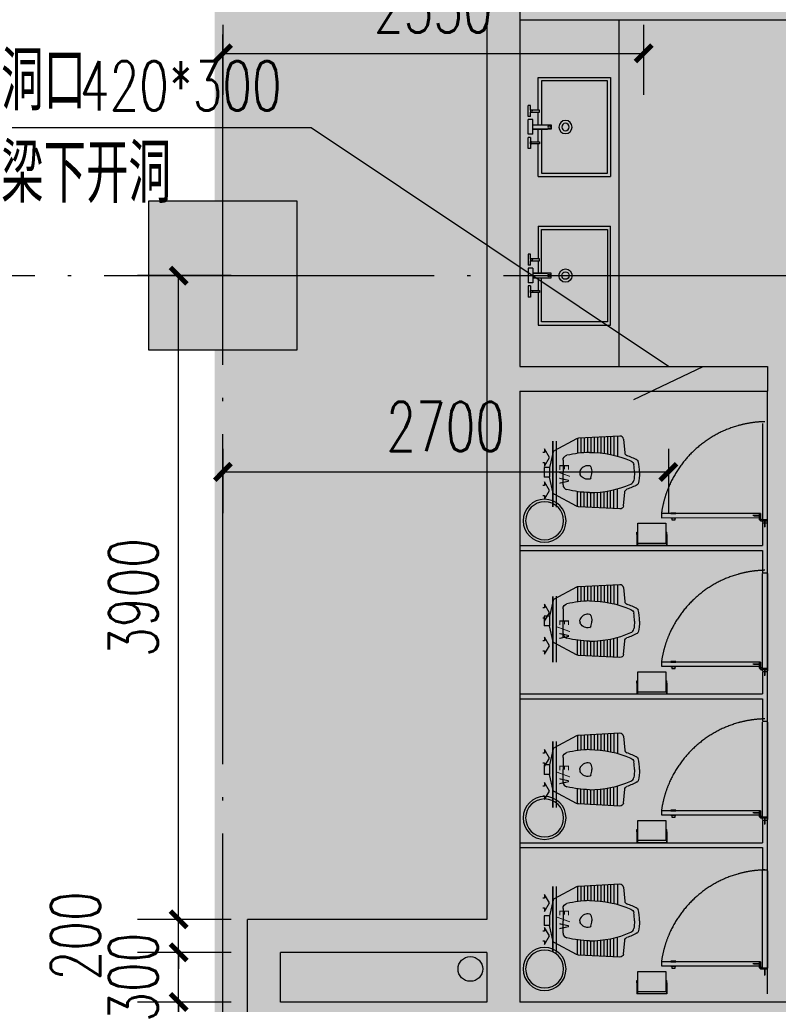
# Model space of a CAD drawing. Extents: x 797781 to 1255204, y 21234 to 1024248.
# Tile 147 of 256: x 928877 to 933474, y 191865 to 197829. Entities that reach past the tile are written whole.
import ezdxf
from ezdxf.enums import TextEntityAlignment as Align

# ---------------------------------------------------------------- set-up
doc = ezdxf.new("R2010")
doc.units = 0
doc.header["$LTSCALE"] = 1000
doc.header["$MEASUREMENT"] = 0
for name, pattern in [('230303生产综合楼-平面图_t8$0$DASHED', [0.75, 0.5, -0.25]), ('230303生产综合楼-平面图_t8$0$DOTE', [2.42, 2, -0.2, 0.02, -0.2]), ('230303生产综合楼-平面图_t8$0$建筑底图$0$DASH', [0.35, 0.25, -0.1])]:
    doc.linetypes.add(name, pattern=pattern)
for name, color, linetype in [('230303生产综合楼-平面图_t8$0$00-完成面(垂直面)-JYZS', 43, 'Continuous'), ('230303生产综合楼-平面图_t8$0$COLUMN', 40, 'Continuous'), ('230303生产综合楼-平面图_t8$0$DIM_LEAD', 3, 'Continuous'), ('230303生产综合楼-平面图_t8$0$DOTE', 1, '230303生产综合楼-平面图_t8$0$DOTE'), ('230303生产综合楼-平面图_t8$0$FC-地面轮廓-JYZS', 147, 'Continuous'), ('230303生产综合楼-平面图_t8$0$FF-厨卫具', 44, 'Continuous'), ('230303生产综合楼-平面图_t8$0$FF-厨卫具-JYZS', 44, 'Continuous'), ('230303生产综合楼-平面图_t8$0$FF-固定家具（到顶）-JYZS', 54, 'Continuous'), ('230303生产综合楼-平面图_t8$0$FF-门扇-JYZS', 12, 'Continuous'), ('230303生产综合楼-平面图_t8$0$IC-排风排烟-JYZS', 13, 'Continuous'), ('230303生产综合楼-平面图_t8$0$PUB_DIM', 3, 'Continuous'), ('230303生产综合楼-平面图_t8$0$PUB_TEXT', 7, 'Continuous'), ('230303生产综合楼-平面图_t8$0$RC-套线看线-JYZS', 12, 'Continuous'), ('230303生产综合楼-平面图_t8$0$WALL', 40, 'Continuous'), ('230303生产综合楼-平面图_t8$0$条件', 7, 'Continuous'), ('230303生产综合楼-平面图_t8$0$通风', 7, 'Continuous'), ('PUB_HATCH', 8, 'Continuous'), ('VPIPE-消防', 1, 'Continuous')]:
    doc.layers.add(name, color=color, linetype=linetype)
doc.styles.add('230303生产综合楼-平面图_t8$0$_TCH_DIM', font='SIMPLEX', dxfattribs={"bigfont": 'GBCBIG'})
doc.styles.add('230303生产综合楼-平面图_T8$0$_TCH_DIM_T3', font='SIMPLEX', dxfattribs={"width": 0.705882, "bigfont": 'GBCBIG'})
doc.styles.add('230303生产综合楼-平面图_t8$0$黑体', font='simhei.ttf', dxfattribs={"width": 0.7})
doc.dimstyles.new('230303生产综合楼-平面图_T8$0$_TCH_ARCH&&100', dxfattribs={"dimtxt": 297.5, "dimasz": 100, "dimexe": 250, "dimexo": 300, "dimgap": 126.25, "dimtad": 1, "dimdec": 0, "dimzin": 0, "dimdsep": 46, "dimtxsty": '230303生产综合楼-平面图_T8$0$_TCH_DIM_T3', "dimblk": '230303生产综合楼-平面图_t8$0$_ArchTick', "dimcen": 0.09, "dimclrt": 7, "dimazin": 2, "dimtfac": 1, "dimtdec": 0, "dimtix": 1, "dimtmove": 2, "dimatfit": 3, "dimfxl": 1, "dimtolj": 1, "dimtzin": 0, "dimarcsym": 0})

# ---------------------------------------------------------------- blocks, each defined once
blk = doc.blocks.new('230303生产综合楼-平面图_t8$0$_ArchTick')
at = {"color": 0, "linetype": 'ByBlock', "const_width": 0.3}
blk.add_lwpolyline([(-0.5, -0.5), (0.5, 0.5)], dxfattribs=at)
blk = doc.blocks.new('*D6420')
at = {"layer": '230303生产综合楼-平面图_t8$0$PUB_DIM', "color": 0, "lineweight": -2, "transparency": 16777216}
for p, q in [((591114.3, 779.7), (591114.3, 390.3)), ((593814.3, 779.7), (593814.3, 390.3)), ((591114.3, 640.3), (593814.3, 640.3))]:
    blk.add_line(p, q, dxfattribs=at)
at = {"layer": 'Defpoints', "color": 0, "transparency": 16777216}
for p in [(591114.3, 1079.7), (593814.3, 1079.7), (593814.3, 640.3)]:
    blk.add_point(p, dxfattribs=at)
at = {"layer": '230303生产综合楼-平面图_t8$0$PUB_DIM', "color": 0, "lineweight": -2, "transparency": 16777216, "xscale": 100, "yscale": 100, "zscale": 100, "rotation": 180}
blk.add_blockref('230303生产综合楼-平面图_t8$0$_ArchTick', (591114.3, 640.3), dxfattribs=at)
at = {"layer": '230303生产综合楼-平面图_t8$0$PUB_DIM', "color": 0, "lineweight": -2, "transparency": 16777216, "xscale": 100, "yscale": 100, "zscale": 100}
blk.add_blockref('230303生产综合楼-平面图_t8$0$_ArchTick', (593814.3, 640.3), dxfattribs=at)
at = {"layer": '230303生产综合楼-平面图_t8$0$PUB_DIM', "color": 7, "transparency": 16777216, "insert": (592464.3, 915.3), "char_height": 297.5, "attachment_point": 5, "style": '230303生产综合楼-平面图_T8$0$_TCH_DIM_T3'}
blk.add_mtext('\\A1;2700', dxfattribs=at)
blk = doc.blocks.new('*D6423')
at = {"layer": '230303生产综合楼-平面图_t8$0$PUB_DIM', "color": 0, "lineweight": -2, "transparency": 16777216}
for p, q in [((591114.9, 3349.4), (591114.9, 2925)), ((593664.4, 3349.4), (593664.4, 2925)), ((591114.9, 3175), (593664.4, 3175))]:
    blk.add_line(p, q, dxfattribs=at)
at = {"layer": 'Defpoints', "color": 0, "transparency": 16777216}
for p in [(591114.9, 3649.4), (593664.4, 3649.4), (593664.4, 3175)]:
    blk.add_point(p, dxfattribs=at)
at = {"layer": '230303生产综合楼-平面图_t8$0$PUB_DIM', "color": 0, "lineweight": -2, "transparency": 16777216, "xscale": 100, "yscale": 100, "zscale": 100, "rotation": 180}
blk.add_blockref('230303生产综合楼-平面图_t8$0$_ArchTick', (591114.9, 3175), dxfattribs=at)
at = {"layer": '230303生产综合楼-平面图_t8$0$PUB_DIM', "color": 0, "lineweight": -2, "transparency": 16777216, "xscale": 100, "yscale": 100, "zscale": 100}
blk.add_blockref('230303生产综合楼-平面图_t8$0$_ArchTick', (593664.4, 3175), dxfattribs=at)
at = {"layer": '230303生产综合楼-平面图_t8$0$PUB_DIM', "color": 7, "transparency": 16777216, "insert": (592389.6, 3450), "char_height": 297.5, "attachment_point": 5, "style": '230303生产综合楼-平面图_T8$0$_TCH_DIM_T3'}
blk.add_mtext('\\A1;2550', dxfattribs=at)
blk = doc.blocks.new('230303生产综合楼-平面图_t8$0$1-XHS')
at = {"layer": 'VPIPE-消防'}
blk.add_circle((1152688.1, -20110.4), 75, dxfattribs=at)
blk = doc.blocks.new('*U36')
at = {"color": 250}
blk.add_line((-250, 0), (150, 0), dxfattribs=at)
at = {"const_width": 10}
blk.add_lwpolyline([(-250, -20), (150, -20)], dxfattribs=at)
at = {"color": 250}
for points in [[(-120, -80), (-120, -70), (-98, -70), (-150, -40), (-202, -70), (-180, -70), (-180, -80)], [(80, -80), (80, -70), (102, -70), (50, -40), (-2, -70), (20, -70), (20, -80)]]:
    blk.add_lwpolyline(points, dxfattribs=at)
at = {"color": 250, "style": '230303生产综合楼-平面图_t8$0$黑体'}
blk.add_attdef('风口类型', text='', height=60, dxfattribs=at).set_placement((0, -142.9), align=Align.MIDDLE)
blk = doc.blocks.new('230303生产综合楼-平面图_t8$0$htjy')
at = {"layer": '230303生产综合楼-平面图_t8$0$FF-门扇-JYZS', "color": 250}
for p, q in [((382759.5, 28864.8), (382765.4, 28868.2)), ((382761.9, 28838.8), (382761.9, 28875.9)), ((382765.4, 28868.2), (382765.4, 28859.4)), ((382766.9, 28875.9), (382766.9, 28843.9)), ((382769.4, 28863.8), (382720.9, 28863.8)), ((382726.1, 28864.8), (382759.5, 28864.8)), ((382726.1, 28862.8), (382759.5, 28862.8)), ((382736.9, 28863.8), (382738.6, 28864.8)), ((382736.9, 28863.8), (382738.6, 28862.8)), ((382759.5, 28862.8), (382765.4, 28859.4)), ((382763, 28838.8), (382761.9, 28838.8)), ((382768.4, 28832.2), (382768.4, 28833.3)), ((382768.4, 28832.2), (382805.3, 28832.2)), ((382805.3, 28837.2), (382773.6, 28837.2)), ((382789.9, 28837.2), (382793.3, 28831.3)), ((382793.3, 28831.3), (382793.3, 28797.9)), ((382794.3, 28792.7), (382794.3, 28841.2)), ((382795.3, 28831.3), (382798.7, 28837.2)), ((382795.3, 28797.9), (382795.3, 28831.3)), ((382793.3, 28797.9), (382794.3, 28796.2)), ((382794.3, 28796.2), (382795.3, 28797.9))]:
    blk.add_line(p, q, dxfattribs=at)
at = {"layer": '230303生产综合楼-平面图_t8$0$FF-门扇-JYZS'}
blk.add_lwpolyline([(382166.9, 28875.9), (382166.9, 28863.9), (382166.9, 28863.9), (382166.9, 28850.9), (382766.9, 28851), (382766.9, 28875.9)], close=True, dxfattribs=at)
at = {"layer": '230303生产综合楼-平面图_t8$0$FF-门扇-JYZS', "color": 251}
for points in [[(382224.5, 28878.9), (382224.5, 28875.9), (382254.5, 28875.9), (382254.5, 28878.9)], [(382224.5, 28847.9), (382224.5, 28850.9), (382254.5, 28850.9), (382254.5, 28847.9)], [(382229.4, 28847), (382229.4, 28837), (382249.5, 28837), (382249.5, 28847)]]:
    blk.add_lwpolyline(points, close=True, dxfattribs=at)
at = {"layer": '230303生产综合楼-平面图_t8$0$FF-门扇-JYZS', "color": 250}
for points in [[(382766.9, 28850.6), (382766.9, 28875.9), (382761.9, 28875.9), (382761.9, 28850.6)], [(382805.3, 28832.2), (382805.3, 28837.2), (382780.3, 28837.2), (382780.3, 28832.2)]]:
    blk.add_lwpolyline(points, close=True, dxfattribs=at)
blk.add_circle((382768.4, 28838.7), 1.73, dxfattribs=at)
at = {"layer": '230303生产综合楼-平面图_t8$0$FF-门扇-JYZS', "color": 250, "linetype": '230303生产综合楼-平面图_t8$0$DASHED', "ltscale": 5}
blk.add_arc((382806.8, 28786.2), 646.1, 91.10422, 172.01824, dxfattribs=at)
at = {"layer": '230303生产综合楼-平面图_t8$0$FF-门扇-JYZS', "color": 250, "extrusion": (0, 0, -1)}
blk.add_arc((-382768.4, 28838.7), 5.4, 270.01702, 196.12867, dxfattribs=at)
blk = doc.blocks.new('230303生产综合楼-平面图_t8$0$sdsdfsf666')
at = {"color": 0, "linetype": 'ByBlock', "lineweight": -2}
for p, q in [((16794.3, -102965.4), (16794.3, -102932.8)), ((16794.3, -102932.8), (16852.7, -102932.8)), ((16852.7, -102965.4), (16852.7, -102932.8)), ((16619.1, -103128), (16691.4, -102993.8)), ((16698.1, -102988.4), (16794.3, -102965.4)), ((16794.3, -102965.4), (16852.7, -102965.4)), ((16948.9, -102988.4), (16852.7, -102965.4)), ((17027.8, -103128), (16955.6, -102993.8)), ((16748.9, -103047.2), (16823.5, -103047.2)), ((16898.1, -103047.2), (16823.5, -103047.2)), ((16603, -103392.5), (16615.6, -103140.8)), ((17044, -103392.5), (17031.4, -103140.8)), ((16621.1, -103413.4), (16704.6, -103421.5)), ((17025.9, -103413.4), (16942.4, -103421.5))]:
    blk.add_line(p, q, dxfattribs=at)
at = {"color": 250, "linetype": 'ByBlock', "lineweight": -2}
for p, q in [((16614.8, -103155.9), (16705.3, -103155.9)), ((16616.2, -103135.9), (16707.7, -103135.9)), ((17030.7, -103135.9), (16939.3, -103135.9)), ((17032.1, -103155.9), (16941.7, -103155.9)), ((16611.8, -103215.9), (16701.7, -103215.9)), ((16612.8, -103195.9), (16702.1, -103195.9)), ((16613.8, -103175.9), (16703.4, -103175.9)), ((17033.1, -103175.9), (16943.6, -103175.9)), ((17034.1, -103195.9), (16944.9, -103195.9)), ((17035.1, -103215.9), (16945.3, -103215.9)), ((16608.9, -103275.9), (16705.3, -103275.9)), ((16609.9, -103255.9), (16703.5, -103255.9)), ((16610.8, -103235.9), (16702.2, -103235.9)), ((17038.1, -103275.9), (16941.7, -103275.9)), ((17037.1, -103255.9), (16943.5, -103255.9)), ((17036.1, -103235.9), (16944.7, -103235.9)), ((16605.9, -103335.9), (16714.8, -103335.9)), ((16606.9, -103315.9), (16711, -103315.9)), ((16607.9, -103295.9), (16707.8, -103295.9)), ((17041.1, -103335.9), (16932.2, -103335.9)), ((17040.1, -103315.9), (16936, -103315.9)), ((17039.1, -103295.9), (16939.2, -103295.9)), ((16603.7, -103378.4), (16725.2, -103378.4)), ((16604.9, -103355.9), (16719.3, -103355.9)), ((17043.3, -103378.4), (16921.8, -103378.4)), ((17042.1, -103355.9), (16927.7, -103355.9))]:
    blk.add_line(p, q, dxfattribs=at)
at = {"color": 0, "linetype": 'ByBlock', "lineweight": -2}
for centre, radius, start, end in [((16700.4, -102998.1), 10, 103.46523, 154.30632), ((16748.9, -103077.2), 30, 90.00002, 168.42211), ((17001.4, -103142.3), 30, 2.85708, 28.2945), ((17332.7, -103207.5), 631.1, 180.00002, 203.41201), ((17024, -103393.5), 20, 275.53466, 2.85708), ((16781.1, -103446.3), 30, 203.41201, 259.30555), ((16541.6, -103302.4), 406, 331.31437, 340.95833), ((16944.3, -103441.4), 20, 95.53466, 160.95833), ((16758, -103492.5), 10, 208.68566, 256.39927), ((16758, -103492.5), 10, 208.68566, 256.39927), ((16823.5, -103221.8), 258.5, 270.00002, 280.69449), ((16823.5, -103221.8), 288.5, 270.00002, 283.60076)]:
    blk.add_arc(centre, radius, start, end, dxfattribs=at)
at = {"color": 0, "linetype": 'ByBlock', "lineweight": -2, "extrusion": (0, 0, -1)}
for centre, radius, start, end in [((-16946.6, -102998.1), 10, 103.46519, 154.30628), ((-16898.1, -103077.2), 30, 89.99998, 168.42207), ((-16645.6, -103142.3), 30, 2.85704, 28.29446), ((-16314.3, -103207.5), 631.1, 179.99998, 203.41198), ((-16623, -103393.5), 20, 275.53462, 2.85704), ((-16702.7, -103441.4), 20, 95.53462, 160.95829), ((-17105.4, -103302.4), 406, 331.31434, 340.95829), ((-16865.9, -103446.3), 30, 203.41198, 259.30551), ((-16823.5, -103221.8), 288.5, 269.99998, 283.60073), ((-16823.5, -103221.8), 258.5, 269.99998, 280.69445), ((-16889, -103492.5), 10, 208.68563, 256.39924)]:
    blk.add_arc(centre, radius, start, end, dxfattribs=at)
at = {"color": 250, "linetype": 'ByBlock', "lineweight": -2, "extrusion": (0, 0, -1)}
for centre, radius, start, end in [((-16814.7, -103160.5), 10, 56.91799, 82.61392), ((-16823.5, -103228.4), 78.5, 89.99998, 97.38604), ((-16793.3, -103206.7), 10, 289.27643, 347.22037), ((-16823.5, -103120.3), 101.5, 250.72353, 269.99998)]:
    blk.add_arc(centre, radius, start, end, dxfattribs=at)
at = {"color": 250, "linetype": 'ByBlock', "lineweight": -2}
for centre, radius, start, end in [((16823.5, -103228.4), 78.5, 90.00002, 97.38608), ((16832.3, -103160.5), 10, 56.91803, 82.61396), ((16823.5, -103120.3), 101.5, 250.72357, 270.00002), ((16853.7, -103206.7), 10, 289.27647, 347.22041)]:
    blk.add_arc(centre, radius, start, end, dxfattribs=at)
at = {"color": 0, "linetype": 'ByBlock', "lineweight": -2, "extrusion": (0, 0, -1)}
blk.add_ellipse((17601.3, -103232.4), major_axis=(900.1, 0), ratio=0.892183, start_param=3.172566, end_param=3.343665, dxfattribs=at)
at = {"color": 0, "linetype": 'ByBlock', "lineweight": -2}
blk.add_ellipse((16045.7, -103232.4), major_axis=(900.1, 0), ratio=0.892184, start_param=0.030974, end_param=0.202073, dxfattribs=at)
at = {"color": 250, "linetype": 'ByBlock', "lineweight": -2, "extrusion": (0, 0, -1)}
blk.add_ellipse((16841.9, -103197), major_axis=(59.8, 0), ratio=0.895051, start_param=2.918547, end_param=4.135, dxfattribs=at)
at = {"color": 250, "linetype": 'ByBlock', "lineweight": -2}
blk.add_ellipse((16805.1, -103197), major_axis=(-59.8, 0), ratio=0.895051, start_param=2.918547, end_param=4.135, dxfattribs=at)
blk = doc.blocks.new('230303生产综合楼-平面图_t8$0$ferg')
at = {"layer": '230303生产综合楼-平面图_t8$0$FF-厨卫具-JYZS'}
for p, q in [((70687.6, -64090.1), (70673.4, -64090.1)), ((70673.4, -64090.1), (70673.4, -64095.2)), ((70687.6, -64090.1), (70754.4, -64090.1)), ((70754.4, -64271.1), (70754.4, -64090.1)), ((70673.4, -64266), (70673.4, -64271.1)), ((70687.6, -64271.1), (70673.4, -64271.1)), ((70687.6, -64271.1), (70754.4, -64271.1))]:
    blk.add_line(p, q, dxfattribs=at)
at = {"layer": '230303生产综合楼-平面图_t8$0$FF-厨卫具-JYZS', "color": 251}
for p, q in [((70687.6, -64090.1), (70687.6, -64095.2)), ((70687.6, -64092.7), (70754.4, -64092.7)), ((70687.6, -64266), (70687.6, -64271.1)), ((70687.6, -64268.5), (70754.4, -64268.5))]:
    blk.add_line(p, q, dxfattribs=at)
at = {"layer": '230303生产综合楼-平面图_t8$0$FF-厨卫具-JYZS'}
blk.add_lwpolyline([(70741.8, -64266), (70741.8, -64095.2), (70619.3, -64095.2), (70619.3, -64266)], close=True, dxfattribs=at)
blk = doc.blocks.new('230303生产综合楼-平面图_t8$0$台盆')
at = {"layer": '230303生产综合楼-平面图_t8$0$FF-厨卫具'}
for p, q in [((68064.4, -66099.3, 0), (67464.4, -66099.3, 0)), ((67464.4, -66538.3, 0), (67464.4, -66099.3, 0)), ((68064.4, -66538.3, 0), (68064.4, -66099.3, 0)), ((67750.7, -66569.9, 0), (67750.7, -66482.6, 0)), ((67464.4, -66538.3, 0), (67662.1, -66538.3, 0)), ((67674.5, -66538.3, 0), (67750.7, -66538.3, 0)), ((67778.6, -66538.3, 0), (67854.4, -66538.3, 0)), ((67866.7, -66538.3, 0), (68064.4, -66538.3, 0)), ((67634.8, -66584.5, 0), (67634.8, -66599, 0)), ((67662.1, -66584.5, 0), (67634.8, -66584.5, 0)), ((67634.8, -66599, 0), (67701.8, -66599, 0)), ((67701.8, -66584.5, 0), (67674.5, -66584.5, 0)), ((67701.8, -66584.5, 0), (67701.8, -66599, 0)), ((67720.3, -66569.9, 0), (67750.7, -66569.9, 0)), ((67720.3, -66569.9, 0), (67720.3, -66599, 0)), ((67720.3, -66599, 0), (67809, -66599, 0)), ((67778.6, -66569.9, 0), (67809, -66569.9, 0)), ((67809, -66569.9, 0), (67809, -66599, 0)), ((67827.1, -66584.5, 0), (67854.4, -66584.5, 0)), ((67827.1, -66584.5, 0), (67827.1, -66599, 0)), ((67827.1, -66599, 0), (67894.1, -66599, 0)), ((67866.7, -66584.5, 0), (67894.1, -66584.5, 0)), ((67894.1, -66584.5, 0), (67894.1, -66599, 0))]:
    blk.add_line(p, q, dxfattribs=at)
at = {"layer": '230303生产综合楼-平面图_t8$0$FF-厨卫具', "color": 8, "elevation": 0}
blk.add_lwpolyline([(67750.7, -66518.3), (67484.4, -66518.3), (67484.4, -66119.3), (68044.4, -66119.3), (68044.4, -66518.3), (67778.6, -66518.3)], dxfattribs=at)
at = {"layer": '230303生产综合楼-平面图_t8$0$FF-厨卫具', "elevation": 0}
for points in [[(67750.7, -66459.5), (67750.7, -66569.9), (67778.6, -66569.9), (67778.6, -66459.5)], [(67662.1, -66530.1), (67662.1, -66584.5), (67674.5, -66584.5), (67674.5, -66530.1)], [(67866.7, -66530.1), (67866.7, -66584.5), (67854.4, -66584.5), (67854.4, -66530.1)]]:
    blk.add_lwpolyline(points, close=True, dxfattribs=at)
at = {"layer": '230303生产综合楼-平面图_t8$0$FF-厨卫具'}
blk.add_circle((67764.4, -66373.3, 0), 40, dxfattribs=at)
at = {"layer": '230303生产综合楼-平面图_t8$0$FF-厨卫具', "color": 8}
for centre, radius in [((67764.4, -66373.3, 0), 22.5), ((67764.1, -66471.5, 0), 7.98), ((67668.3, -66578.3, 0), 6.17), ((67860.6, -66578.3, 0), 6.17)]:
    blk.add_circle(centre, radius, dxfattribs=at)
blk = doc.blocks.new('230303生产综合楼-平面图_t8$0$defr')
at = {"layer": '230303生产综合楼-平面图_t8$0$FF-厨卫具-JYZS'}
blk.add_circle((0, 0), 130, dxfattribs=at)
at = {"layer": '230303生产综合楼-平面图_t8$0$FF-厨卫具-JYZS', "color": 251}
blk.add_circle((0, 0), 115, dxfattribs=at)
blk = doc.blocks.new('*D1336')
at = {"layer": '230303生产综合楼-平面图_t8$0$PUB_DIM', "color": 0, "lineweight": -2, "transparency": 16777216}
for p, q in [((929840, 191879.2), (929840, 191979.2)), ((930158, 191879.2), (929590, 191879.2)), ((929840, 191679.2), (929840, 191879.2)), ((930158, 191679.2), (929590, 191679.2)), ((929840, 191679.2), (929840, 191579.2))]:
    blk.add_line(p, q, dxfattribs=at)
at = {"layer": 'Defpoints', "color": 0, "transparency": 16777216}
for p in [(929840, 191879.2), (930458, 191879.2), (930458, 191679.2)]:
    blk.add_point(p, dxfattribs=at)
at = {"layer": '230303生产综合楼-平面图_t8$0$PUB_DIM', "color": 0, "lineweight": -2, "transparency": 16777216, "xscale": 100, "yscale": 100, "zscale": 100}
for p, rotation in [((929840, 191879.2), 270), ((929840, 191679.2), 90)]:
    blk.add_blockref('230303生产综合楼-平面图_t8$0$_ArchTick', p, dxfattribs=dict(at, rotation=rotation))
at = {"layer": '230303生产综合楼-平面图_t8$0$PUB_DIM', "color": 7, "transparency": 16777216, "insert": (929565, 191309.2), "char_height": 297.5, "attachment_point": 5, "rotation": 90, "style": '230303生产综合楼-平面图_T8$0$_TCH_DIM_T3'}
blk.add_mtext('\\A1;200', dxfattribs=at)
blk = doc.blocks.new('*D1337')
at = {"layer": '230303生产综合楼-平面图_t8$0$PUB_DIM', "color": 0, "lineweight": -2, "transparency": 16777216}
for p, q in [((929840, 192179.5), (929840, 192279.5)), ((930158, 192179.5), (929590, 192179.5)), ((929840, 191879.2), (929840, 192179.5)), ((930158, 191879.2), (929590, 191879.2)), ((929840, 191879.2), (929840, 191779.2))]:
    blk.add_line(p, q, dxfattribs=at)
at = {"layer": 'Defpoints', "color": 0, "transparency": 16777216}
for p in [(929840, 192179.5), (930458, 192179.5), (930458, 191879.2)]:
    blk.add_point(p, dxfattribs=at)
at = {"layer": '230303生产综合楼-平面图_t8$0$PUB_DIM', "color": 0, "lineweight": -2, "transparency": 16777216, "xscale": 100, "yscale": 100, "zscale": 100}
for p, rotation in [((929840, 192179.5), 270), ((929840, 191879.2), 90)]:
    blk.add_blockref('230303生产综合楼-平面图_t8$0$_ArchTick', p, dxfattribs=dict(at, rotation=rotation))
at = {"layer": '230303生产综合楼-平面图_t8$0$PUB_DIM', "color": 7, "transparency": 16777216, "insert": (929565, 192029.3), "char_height": 297.5, "attachment_point": 5, "rotation": 90, "style": '230303生产综合楼-平面图_T8$0$_TCH_DIM_T3'}
blk.add_mtext('\\A1;300', dxfattribs=at)
blk = doc.blocks.new('*D1338')
at = {"layer": '230303生产综合楼-平面图_t8$0$PUB_DIM', "color": 0, "lineweight": -2, "transparency": 16777216}
for p, q in [((929840, 192379.5), (929840, 192479.5)), ((930158, 192379.5), (929590, 192379.5)), ((929840, 192179.5), (929840, 192379.5)), ((930158, 192179.5), (929590, 192179.5)), ((929840, 192179.5), (929840, 192079.5))]:
    blk.add_line(p, q, dxfattribs=at)
at = {"layer": 'Defpoints', "color": 0, "transparency": 16777216}
for p in [(929840, 192379.5), (930458, 192379.5), (930458, 192179.5)]:
    blk.add_point(p, dxfattribs=at)
at = {"layer": '230303生产综合楼-平面图_t8$0$PUB_DIM', "color": 0, "lineweight": -2, "transparency": 16777216, "xscale": 100, "yscale": 100, "zscale": 100}
for p, rotation in [((929840, 192379.5), 270), ((929840, 192179.5), 90)]:
    blk.add_blockref('230303生产综合楼-平面图_t8$0$_ArchTick', p, dxfattribs=dict(at, rotation=rotation))
at = {"layer": '230303生产综合楼-平面图_t8$0$PUB_DIM', "color": 7, "transparency": 16777216, "insert": (929215, 192279.5), "char_height": 297.5, "attachment_point": 5, "rotation": 90, "style": '230303生产综合楼-平面图_T8$0$_TCH_DIM_T3'}
blk.add_mtext('\\A1;200', dxfattribs=at)
blk = doc.blocks.new('*D1339')
at = {"layer": '230303生产综合楼-平面图_t8$0$PUB_DIM', "color": 0, "lineweight": -2, "transparency": 16777216}
for p, q in [((930158, 196279.2), (929590, 196279.2)), ((929840, 192379.5), (929840, 196279.2)), ((930158, 192379.5), (929590, 192379.5))]:
    blk.add_line(p, q, dxfattribs=at)
at = {"layer": 'Defpoints', "color": 0, "transparency": 16777216}
for p in [(929840, 196279.2), (930458, 196279.2), (930458, 192379.5)]:
    blk.add_point(p, dxfattribs=at)
at = {"layer": '230303生产综合楼-平面图_t8$0$PUB_DIM', "color": 0, "lineweight": -2, "transparency": 16777216, "xscale": 100, "yscale": 100, "zscale": 100}
for p, rotation in [((929840, 196279.2), 90), ((929840, 192379.5), 270)]:
    blk.add_blockref('230303生产综合楼-平面图_t8$0$_ArchTick', p, dxfattribs=dict(at, rotation=rotation))
at = {"layer": '230303生产综合楼-平面图_t8$0$PUB_DIM', "color": 7, "transparency": 16777216, "insert": (929565, 194329.3), "char_height": 297.5, "attachment_point": 5, "rotation": 90, "style": '230303生产综合楼-平面图_T8$0$_TCH_DIM_T3'}
blk.add_mtext('\\A1;3900', dxfattribs=at)
blk = doc.blocks.new('_FZH')
blk.add_lwpolyline([(-0.5, -0.5), (0.5, -0.5), (0.5, 0.5), (-0.5, 0.5)], close=True)
at = {"layer": 'PUB_HATCH'}
blk.add_solid([(-0.5, -0.5), (0.5, -0.5), (-0.5, 0.5), (0.5, 0.5)], dxfattribs=at)
blk = doc.blocks.new('230303生产综合楼-平面图_t8$0$2FND')
at = {"layer": '230303生产综合楼-平面图_t8$0$DIM_LEAD'}
for p, q in [((591648.5, 2725.4), (589665.5, 2725.4)), ((593814.3, 1279.7), (591648.5, 2725.4)), ((593814.3, 1279.7), (591648.5, 2725.4)), ((593814.3, 1279.7), (591648.5, 2725.4))]:
    blk.add_line(p, q, dxfattribs=at)
at = {"layer": '230303生产综合楼-平面图_t8$0$条件', "color": 6}
blk.add_lwpolyline([(593604.3, 1079.7), (594024.3, 1279.7)], dxfattribs=at)
at = {"layer": '230303生产综合楼-平面图_t8$0$通风', "color": 6, "const_width": 50}
blk.add_lwpolyline([(594024.3, 1279.7), (593604.3, 1279.7), (593604.3, 1079.7), (594024.3, 1079.7), (594024.3, 1279.7)], dxfattribs=at)
at = {"layer": '230303生产综合楼-平面图_t8$0$PUB_TEXT', "style": '230303生产综合楼-平面图_t8$0$_TCH_DIM'}
for s, p in [('洞口', (589770.5, 2830.4)), ('梁下开洞', (589770.5, 2270.4))]:
    blk.add_text(s, height=357.45, dxfattribs=at).set_placement(p)
at = {"layer": '230303生产综合楼-平面图_t8$0$PUB_TEXT', "style": '230303生产综合楼-平面图_t8$0$_TCH_DIM', "width": 0.705882}
blk.add_text('420*300', height=297.5, dxfattribs=at).set_placement((590247.1, 2830.4))
at = {"layer": '230303生产综合楼-平面图_t8$0$PUB_DIM'}
for p1, p2, distance, picture, middle in [((591114.8656, 3649.3784), (593664.4318, 3649.3784), -474.4086, '*D6423', (592389.6487, 3449.9699)), ((591114.3, 1079.7), (593814.3, 1079.7), -439.4, '*D6420', (592464.3, 915.3))]:
    dim = blk.add_aligned_dim(p1=p1, p2=p2, distance=distance, dimstyle='230303生产综合楼-平面图_T8$0$_TCH_ARCH&&100', dxfattribs=at)
    dim.commit()
    dim.dimension.update_dxf_attribs({"geometry": picture, "text_midpoint": middle})

msp = doc.modelspace()

# ---------------------------------------------------------------- hatches: boundary and pattern name
at = {"layer": 'PUB_HATCH'}
h = msp.add_hatch(dxfattribs=at)
h.set_pattern_fill('DOTS', color=256, scale=150)
h.set_pattern_definition([(0, (0, 0), (119.0625, 238.125), [0, -238.125])])
h.paths.add_polyline_path([(930108.6, 181429.2), (938508.6, 181429.2), (938508.6, 204679.2), (930108.6, 204679.2)])

# ---------------------------------------------------------------- linework, layer by layer
at = {"color": 2, "linetype": '230303生产综合楼-平面图_t8$0$建筑底图$0$DASH', "const_width": 100}
msp.add_lwpolyline([(930108.6, 181429.2), (938508.6, 181429.2), (938508.6, 204679.2), (930108.6, 204679.2)], close=True, dxfattribs=at)
at = {"color": 6, "const_width": 50}
msp.add_lwpolyline([(930963.5, 192434.4, 0.414214), (931963.5, 191434.4), (938463.5, 191434.4, 0.414214), (939463.5, 192434.4), (939463.5, 200434.4, 0.414214), (938463.5, 201434.4), (931963.5, 201434.4, 0.414214), (930963.5, 200434.4)], format="xyb", close=True, dxfattribs=at)
at = {"layer": '230303生产综合楼-平面图_t8$0$00-完成面(垂直面)-JYZS'}
msp.add_line((931908, 197829.1), (934558, 197829.1), dxfattribs=at)
at = {"layer": '230303生产综合楼-平面图_t8$0$DOTE'}
for p, q in [((930108, 176379.2), (930108, 207979.2)), ((895508, 196279.2), (989908, 196279.2))]:
    msp.add_line(p, q, dxfattribs=at)
at = {"layer": '230303生产综合楼-平面图_t8$0$FC-地面轮廓-JYZS'}
msp.add_line((933408, 191927.9), (933408, 195579.2), dxfattribs=at)
at = {"layer": '230303生产综合楼-平面图_t8$0$FF-厨卫具-JYZS'}
msp.add_line((932508, 197829.1), (932508, 195729.2), dxfattribs=at)
at = {"layer": '230303生产综合楼-平面图_t8$0$FF-固定家具（到顶）-JYZS'}
for p, q in [((933378, 194779.2), (933378, 194644.2)), ((933408, 194779.2), (933378, 194779.2)), ((933408, 194479.2), (933408, 194779.2)), ((931908, 194644.2), (933378, 194644.2)), ((931908, 194614.2), (933378, 194614.2)), ((933378, 194614.2), (933378, 194479.2)), ((933378, 194479.2), (933408, 194479.2)), ((933378, 193879.2), (933378, 193745.2)), ((933408, 193879.2), (933378, 193879.2)), ((933408, 193580.2), (933408, 193879.2)), ((931908, 193745.2), (933378, 193745.2)), ((931908, 193715.2), (933378, 193715.2)), ((933378, 193715.2), (933378, 193580.2)), ((933378, 193580.2), (933408, 193580.2)), ((933378, 192979.2), (933378, 192844.2)), ((933408, 192979.2), (933378, 192979.2)), ((933408, 192679.2), (933408, 192979.2)), ((931908, 192844.2), (933378, 192844.2)), ((931908, 192814.2), (933378, 192814.2)), ((933378, 192814.2), (933378, 192679.2)), ((933378, 192679.2), (933408, 192679.2))]:
    msp.add_line(p, q, dxfattribs=at)
at = {"layer": '230303生产综合楼-平面图_t8$0$RC-套线看线-JYZS'}
for p, q in [((933378, 195384.2), (933378, 194784.2)), ((933408, 194784.2), (933408, 195384.2)), ((933378, 193884.2), (933378, 194474.2)), ((933408, 194474.2), (933408, 193884.2)), ((933378, 192984.2), (933378, 193575.2)), ((933408, 193575.2), (933408, 192984.2)), ((933378, 192084.2), (933378, 192674.2)), ((933408, 192674.2), (933408, 192084.2))]:
    msp.add_line(p, q, dxfattribs=at)
at = {"layer": '230303生产综合楼-平面图_t8$0$WALL'}
for p, q in [((931708, 198129.1), (931708, 195629.2)), ((931908, 197929.1), (931908, 195729.2)), ((931908, 195729.2), (933408, 195729.2)), ((933408, 195729.2), (933408, 195579.2)), ((931708, 195629.2), (931708, 192379.5)), ((931908, 195579.2), (931908, 192279.5)), ((931908, 195579.2), (933408, 195579.2)), ((930258, 191779.5), (930258, 192379.5)), ((931708, 192379.5), (930258, 192379.5)), ((931908, 192279.5), (931908, 191879.2)), ((930458, 191879.2), (930458, 192179.5)), ((931708, 192179.5), (930458, 192179.5)), ((931708, 192179.5), (931708, 191879.2)), ((931708, 191879.2), (930458, 191879.2)), ((934558, 191879.2), (931908, 191879.2))]:
    msp.add_line(p, q, dxfattribs=at)

# ---------------------------------------------------------------- block references
for name, p in [('230303生产综合楼-平面图_t8$0$2FND', (338993.7, 194449.5)), ('230303生产综合楼-平面图_t8$0$1-XHS', (-221080.1, 212189.9))]:
    msp.add_blockref(name, p)
at = {"layer": '230303生产综合楼-平面图_t8$0$COLUMN', "xscale": 900, "yscale": 900, "zscale": 900, "rotation": 270}
msp.add_blockref('_FZH', (930108, 196279.2), dxfattribs=at)
at = {"layer": '230303生产综合楼-平面图_t8$0$FF-厨卫具-JYZS', "xscale": -1}
for name, p, rotation in [('230303生产综合楼-平面图_t8$0$台盆', (998557.3, 129414.7, 0), 270), ('230303生产综合楼-平面图_t8$0$sdsdfsf666', (829122.1, 211910.1), 90), ('230303生产综合楼-平面图_t8$0$defr', (932058, 194794.2), 270), ('230303生产综合楼-平面图_t8$0$ferg', (868527.4, 265398.5), 90), ('230303生产综合楼-平面图_t8$0$sdsdfsf666', (829122.1, 211010.1), 90), ('230303生产综合楼-平面图_t8$0$ferg', (868527.4, 264498.5), 90), ('230303生产综合楼-平面图_t8$0$sdsdfsf666', (829122.1, 210110.1), 90), ('230303生产综合楼-平面图_t8$0$defr', (932058, 192994.2), 270), ('230303生产综合楼-平面图_t8$0$ferg', (868527.4, 263598.5), 90), ('230303生产综合楼-平面图_t8$0$sdsdfsf666', (829122.1, 209195.1), 90), ('230303生产综合楼-平面图_t8$0$defr', (932058, 192079.2), 270), ('230303生产综合楼-平面图_t8$0$ferg', (868527.4, 262683.5), 90)]:
    msp.add_blockref(name, p, dxfattribs=dict(at, rotation=rotation))
at = {"layer": '230303生产综合楼-平面图_t8$0$FF-厨卫具-JYZS', "rotation": 270}
msp.add_blockref('230303生产综合楼-平面图_t8$0$台盆', (998557.3, 264043.6, 0), dxfattribs=at)
at = {"layer": '230303生产综合楼-平面图_t8$0$FF-门扇-JYZS'}
for p in [(550598.7, 165962), (550598.7, 165062), (550598.7, 164162), (550598.7, 163247)]:
    msp.add_blockref('230303生产综合楼-平面图_t8$0$htjy', p, dxfattribs=at)
at = {"layer": '230303生产综合楼-平面图_t8$0$IC-排风排烟-JYZS'}
ref = msp.add_blockref('*U36', (932128, 195027.2), dxfattribs=dict(at, rotation=270))
ref.add_attrib('风口类型', 'E/A', dxfattribs={"layer": '0', "color": 250, "height": 60, "rotation": 270, "style": '230303生产综合楼-平面图_t8$0$黑体'}).set_placement((932171.5, 195077.2), align=Align.MIDDLE)
ref = msp.add_blockref('*U36', (932128, 194087.2), dxfattribs=dict(at, rotation=270))
ref.add_attrib('风口类型', 'E/A', dxfattribs={"layer": '0', "color": 250, "height": 60, "rotation": 270, "style": '230303生产综合楼-平面图_t8$0$黑体'}).set_placement((932171.5, 194137.2), align=Align.MIDDLE)
ref = msp.add_blockref('*U36', (932128, 193207.2), dxfattribs=dict(at, rotation=270))
ref.add_attrib('风口类型', 'E/A', dxfattribs={"layer": '0', "color": 250, "height": 60, "rotation": 270, "style": '230303生产综合楼-平面图_t8$0$黑体'}).set_placement((932171.5, 193257.2), align=Align.MIDDLE)
ref = msp.add_blockref('*U36', (932128, 192329.2), dxfattribs=dict(at, rotation=270))
ref.add_attrib('风口类型', 'E/A', dxfattribs={"layer": '0', "color": 250, "height": 60, "rotation": 270, "style": '230303生产综合楼-平面图_t8$0$黑体'}).set_placement((932171.5, 192379.2), align=Align.MIDDLE)

# ---------------------------------------------------------------- dimensions: what is measured, and where the dimension line sits
at = {"layer": '230303生产综合楼-平面图_t8$0$PUB_DIM'}
for p1, p2, picture, middle in [((930458, 192379.5), (930458, 196279.2), '*D1339', (929565, 194329.3)), ((930458, 191879.2), (930458, 192179.5), '*D1337', (929565, 192029.3))]:
    dim = msp.add_aligned_dim(p1=p1, p2=p2, distance=618, dimstyle='230303生产综合楼-平面图_T8$0$_TCH_ARCH&&100', dxfattribs=at)
    dim.commit()
    dim.dimension.update_dxf_attribs({"geometry": picture, "text_midpoint": middle})
for base, p1, p2, picture, middle in [((929840, 192379.5), (930458, 192179.5), (930458, 192379.5), '*D1338', (929215, 192279.5)), ((929840, 191879.2), (930458, 191679.2), (930458, 191879.2), '*D1336', (929565, 191309.2))]:
    dim = msp.add_linear_dim(base=base, p1=p1, p2=p2, angle=90, dimstyle='230303生产综合楼-平面图_T8$0$_TCH_ARCH&&100', dxfattribs=at)
    dim.commit()
    dim.dimension.update_dxf_attribs({"geometry": picture, "text_midpoint": middle, "dimtype": 161})

doc.saveas('drawing.dxf')
